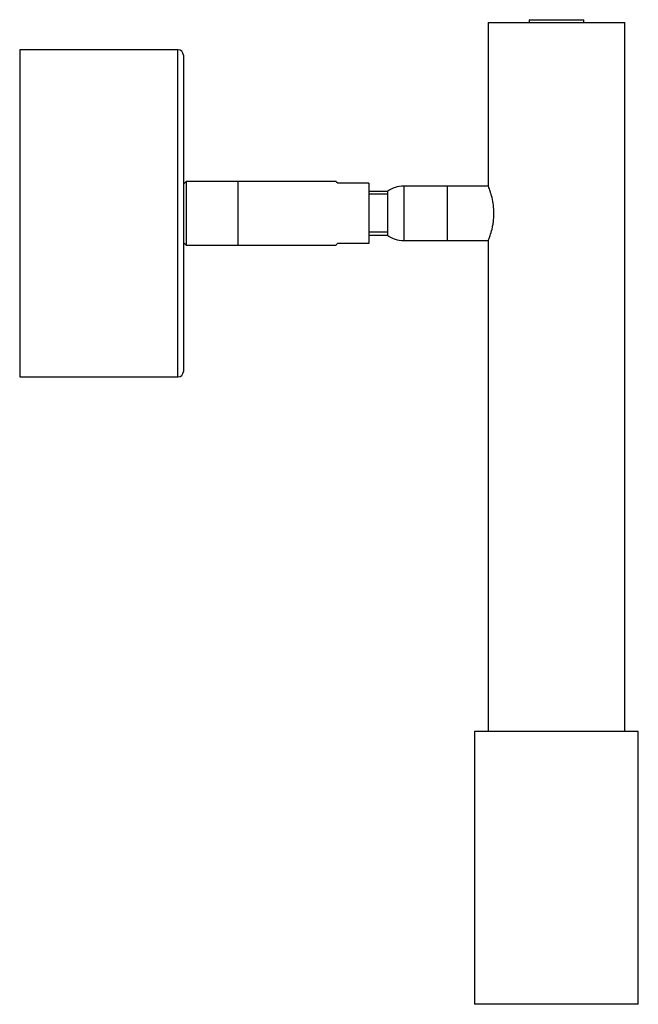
# Paper-space layout '_Frontal' of a CAD drawing. Header units: millimetres. Extents: x -275 to -162, y -293 to -112.
import ezdxf

# ---------------------------------------------------------------- set-up
doc = ezdxf.new("R2010")
doc.units = ezdxf.units.MM

psp = doc.layouts.new('_Frontal')

# ---------------------------------------------------------------- linework, layer by layer
at = {"color": 7, "linetype": 'Continuous', "lineweight": 25}
for p, q in [((-189.28, -112.61), (-189.28, -142.67)), ((-189.28, -112.61), (-164.28, -112.61)), ((-181.78, -112.11), (-181.78, -112.61)), ((-181.78, -112.11), (-171.78, -112.11)), ((-171.78, -112.61), (-171.78, -112.11)), ((-164.28, -242.61), (-164.28, -112.61)), ((-246.16, -117.61), (-275.16, -117.61)), ((-275.16, -117.61), (-275.16, -177.61)), ((-245.16, -118.61), (-245.16, -176.61)), ((-244.66, -141.76), (-245.16, -142.26)), ((-217.18, -141.76), (-244.66, -141.76)), ((-244.66, -141.76), (-244.66, -153.46)), ((-235.16, -141.76), (-235.16, -153.46)), ((-211.16, -142.07), (-216.88, -142.07)), ((-211.16, -142.07), (-211.16, -153.15)), ((-207.78, -143.61), (-211.16, -143.61)), ((-207.78, -144.1), (-211.16, -144.1)), ((-207.78, -143.61), (-207.78, -151.61)), ((-189.26, -142.61), (-204.78, -142.61)), ((-196.78, -152.61), (-196.78, -142.61)), ((-211.16, -151.03), (-207.78, -151.03)), ((-211.16, -151.61), (-207.78, -151.61)), ((-245.16, -152.96), (-244.66, -153.46)), ((-216.88, -153.06), (-211.16, -153.06)), ((-216.88, -153.15), (-216.88, -153.06)), ((-211.16, -153.15), (-216.88, -153.15)), ((-204.78, -152.61), (-189.28, -152.61)), ((-189.28, -152.59), (-189.28, -242.61)), ((-244.66, -153.46), (-217.18, -153.46)), ((-275.16, -177.61), (-246.16, -177.61)), ((-191.78, -242.61), (-191.78, -292.61)), ((-161.78, -242.61), (-191.78, -242.61)), ((-161.78, -292.61), (-161.78, -242.61)), ((-161.78, -292.61), (-191.78, -292.61))]:
    psp.add_line(p, q, dxfattribs=at)
at = {"color": 8, "linetype": 'Continuous', "lineweight": 25}
for p, q in [((-246.16, -177.61), (-246.16, -117.61)), ((-204.78, -142.61), (-204.78, -152.61))]:
    psp.add_line(p, q, dxfattribs=at)
at = {"color": 7, "linetype": 'Continuous', "lineweight": 25}
for centre, radius, start, end in [((-246.16, -118.61), 1, 0, 90), ((-204.78, -147.61), 5, 90, 126.8699), ((-204.78, -147.61), 5, 233.1301, 270), ((-246.16, -176.61), 1, 270, 0)]:
    psp.add_arc(centre, radius, start, end, dxfattribs=at)
for points, knots in [([(-216.88, -142.07), (-217.03, -141.93), (-217.23, -141.74), (-217.19, -141.79), (-217.18, -141.8)], [0, 0, 0, 0, 0.760775, 1, 1, 1, 1]), ([(-189.28, -152.59), (-189.28, -152.6), (-189.28, -152.61), (-189.15, -152.29), (-188.85, -151.46), (-188.56, -150.4), (-188.36, -149.37), (-188.27, -148.55), (-188.23, -147.7), (-188.26, -146.64), (-188.43, -145.35), (-188.71, -144.27), (-188.94, -143.55), (-189.09, -143.11), (-189.21, -142.8), (-189.28, -142.61), (-189.27, -142.65), (-189.26, -142.67)], [0, 0, 0, 0, 0.024871, 0.123983, 0.224641, 0.331918, 0.386359, 0.442579, 0.49367, 0.54643, 0.644042, 0.745665, 0.799631, 0.855154, 0.908982, 0.96459, 1, 1, 1, 1]), ([(-217.18, -153.42), (-217.19, -153.42), (-217.21, -153.42), (-217, -153.19), (-216.88, -153.06)], [0, 0, 0, 0, 0.461065, 1, 1, 1, 1])]:
    psp.add_open_spline(points, degree=3, knots=knots, dxfattribs=at)

doc.saveas('drawing.dxf')
